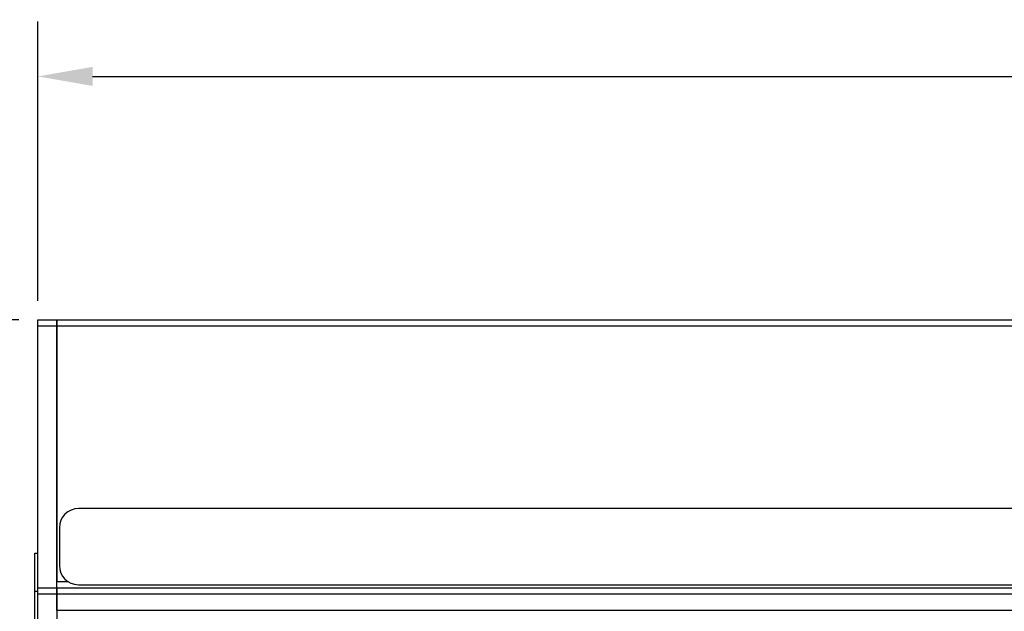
# Model space of a CAD drawing. Header units: inches. Extents: x 0.6 to 15.6, y 0.2 to 10.2.
# Tile 9 of 15: x 2.3 to 5.5, y 8.2 to 10.2. Entities that reach past the tile are written whole.
import ezdxf

# ---------------------------------------------------------------- set-up
doc = ezdxf.new("R2010")
doc.units = ezdxf.units.IN
doc.header["$LTSCALE"] = 0.935
doc.header["$MEASUREMENT"] = 0
doc.header["$PDMODE"] = 3
doc.header["$PDSIZE"] = 0.3125
doc.layers.get('0').update_dxf_attribs({"linetype": 'CONTINUOUS'})
doc.layers.get('Defpoints').update_dxf_attribs({"linetype": 'CONTINUOUS'})
doc.layers.add('DIMS', color=5, linetype='CONTINUOUS')
doc.styles.get("Standard").update_dxf_attribs({"font": 'ARIAL.TTF'})
doc.dimstyles.get("Standard").update_dxf_attribs({"dimtxt": 0.125, "dimasz": 0.18, "dimexe": 0.18, "dimexo": 0.0625, "dimgap": 0.09, "dimtad": 0, "dimtih": 1, "dimtoh": 1, "dimdec": 3, "dimzin": 4, "dimdsep": 46, "dimtxsty": 'STANDARD', "dimblk": '_FILLED', "dimblk1": '_FILLED', "dimblk2": '_FILLED', "dimcen": 0.09, "dimadec": 0, "dimazin": 0, "dimtol": 1, "dimtp": 0.001, "dimtm": 0.001, "dimtfac": 1, "dimtdec": 3, "dimtofl": 0, "dimtmove": 0, "dimatfit": 3, "dimldrblk": '_FILLED', "dimfxl": 1, "dimtolj": 1, "dimtzin": 4, "dimarcsym": 0})

# ---------------------------------------------------------------- blocks, each defined once
blk = doc.blocks.new('_FILLED')
at = {"color": 0, "linetype": 'ByBlock'}
blk.add_solid([(0, 0), (-1, 0.1736), (-1, -0.1736)], dxfattribs=at)
blk = doc.blocks.new('*D1')
at = {"layer": 'Defpoints', "color": 0, "lineweight": 0}
for p in [(10.8282, 9.9839), (2.3432, 9.1844), (10.8282, 9.1838)]:
    blk.add_point(p, dxfattribs=at)
at = {"layer": 'DIMS', "color": 0, "lineweight": -2}
for p, q in [((2.3432, 9.2469), (2.3432, 10.1639)), ((10.8282, 9.2463), (10.8282, 10.1639)), ((2.5232, 9.9839), (5.7043, 9.9839)), ((10.6482, 9.9839), (7.2646, 9.9839))]:
    blk.add_line(p, q, dxfattribs=at)
at = {"layer": 'DIMS', "color": 0, "lineweight": -2, "xscale": 0.18, "yscale": 0.18, "zscale": 0.18, "rotation": 180}
blk.add_blockref('_FILLED', (2.3432, 9.9839), dxfattribs=at)
at = {"layer": 'DIMS', "color": 0, "lineweight": -2, "xscale": 0.18, "yscale": 0.18, "zscale": 0.18}
blk.add_blockref('_FILLED', (10.8282, 9.9839), dxfattribs=at)
at = {"layer": 'DIMS', "color": 0, "insert": (6.4844, 9.9839), "char_height": 0.125, "attachment_point": 5}
blk.add_mtext('\\A1;215.5mm (8.484")', dxfattribs=at)
blk = doc.blocks.new('*D3')
at = {"layer": 'Defpoints', "color": 0, "lineweight": 0}
for p in [(2.3438, 9.1839), (1.2332, 5.3769), (6.3953, 5.3769)]:
    blk.add_point(p, dxfattribs=at)
at = {"layer": 'DIMS', "color": 0, "lineweight": -2}
for p, q in [((2.2813, 9.1839), (1.0532, 9.1839)), ((1.2332, 9.0039), (1.2332, 7.621)), ((1.2332, 5.5569), (1.2332, 7.2772)), ((6.3328, 5.3769), (1.0532, 5.3769))]:
    blk.add_line(p, q, dxfattribs=at)
at = {"layer": 'DIMS', "color": 0, "lineweight": -2, "xscale": 0.18, "yscale": 0.18, "zscale": 0.18}
for p, rotation in [((1.2332, 9.1839), 90), ((1.2332, 5.3769), 270)]:
    blk.add_blockref('_FILLED', p, dxfattribs=dict(at, rotation=rotation))
at = {"layer": 'DIMS', "color": 0, "insert": (1.2332, 7.4491), "char_height": 0.125, "attachment_point": 5}
blk.add_mtext('\\A1;94.2mm (3.709")', dxfattribs=at)

msp = doc.modelspace()

# ---------------------------------------------------------------- linework, layer by layer
for p, q in [((2.3432, 5.6519), (2.3432, 9.1839)), ((2.3432, 9.1839), (2.4057, 9.1839)), ((2.3432, 9.1639), (2.4057, 9.1639)), ((2.4057, 8.2289), (2.4057, 9.1839)), ((2.4057, 9.1839), (10.7657, 9.1839)), ((2.4057, 9.1839), (2.4057, 8.3239)), ((2.4057, 9.1639), (10.7657, 9.1639)), ((6.1012, 8.5639), (2.4772, 8.5639)), ((2.4142, 8.5009), (2.4142, 8.3764)), ((2.3332, 6.4179), (2.3332, 8.4179)), ((2.3332, 8.4179), (2.3432, 8.4179)), ((2.4057, 8.3239), (2.4438, 8.3239)), ((2.4767, 8.3139), (6.1012, 8.3139)), ((2.3332, 8.2929), (2.3432, 8.2929)), ((2.3432, 8.3039), (2.4057, 8.3039)), ((2.3432, 8.2839), (2.4057, 8.2839)), ((2.4057, 8.3039), (10.7657, 8.3039)), ((2.4057, 8.3039), (2.4057, 6.5319)), ((2.4057, 8.2839), (10.7657, 8.2839)), ((10.7657, 8.2289), (2.4057, 8.2289))]:
    msp.add_line(p, q)
for centre, radius, start, end in [((2.4772, 8.5009), 0.063, 90, 180), ((2.4767, 8.3764), 0.0625, 180, 270)]:
    msp.add_arc(centre, radius, start, end)

# ---------------------------------------------------------------- dimensions: what is measured, and where the dimension line sits
at = {"layer": 'DIMS'}
dim = msp.add_linear_dim(base=(10.8282, 9.9839), p1=(2.3432, 9.1844), p2=(10.8282, 9.1838), text='215.5mm (8.484")', dimstyle='STANDARD', dxfattribs=at)
dim.commit()
dim.dimension.update_dxf_attribs({"geometry": '*D1', "text_midpoint": (6.4844, 9.9839), "dimtype": 160})
dim = msp.add_linear_dim(base=(1.2332, 5.3769), p1=(2.3438, 9.1839), p2=(6.3953, 5.3769), angle=270, text='94.2mm (3.709")', dimstyle='STANDARD', dxfattribs=at)
dim.commit()
dim.dimension.update_dxf_attribs({"geometry": '*D3', "text_midpoint": (1.2332, 7.4491), "dimtype": 160})

doc.saveas('drawing.dxf')
